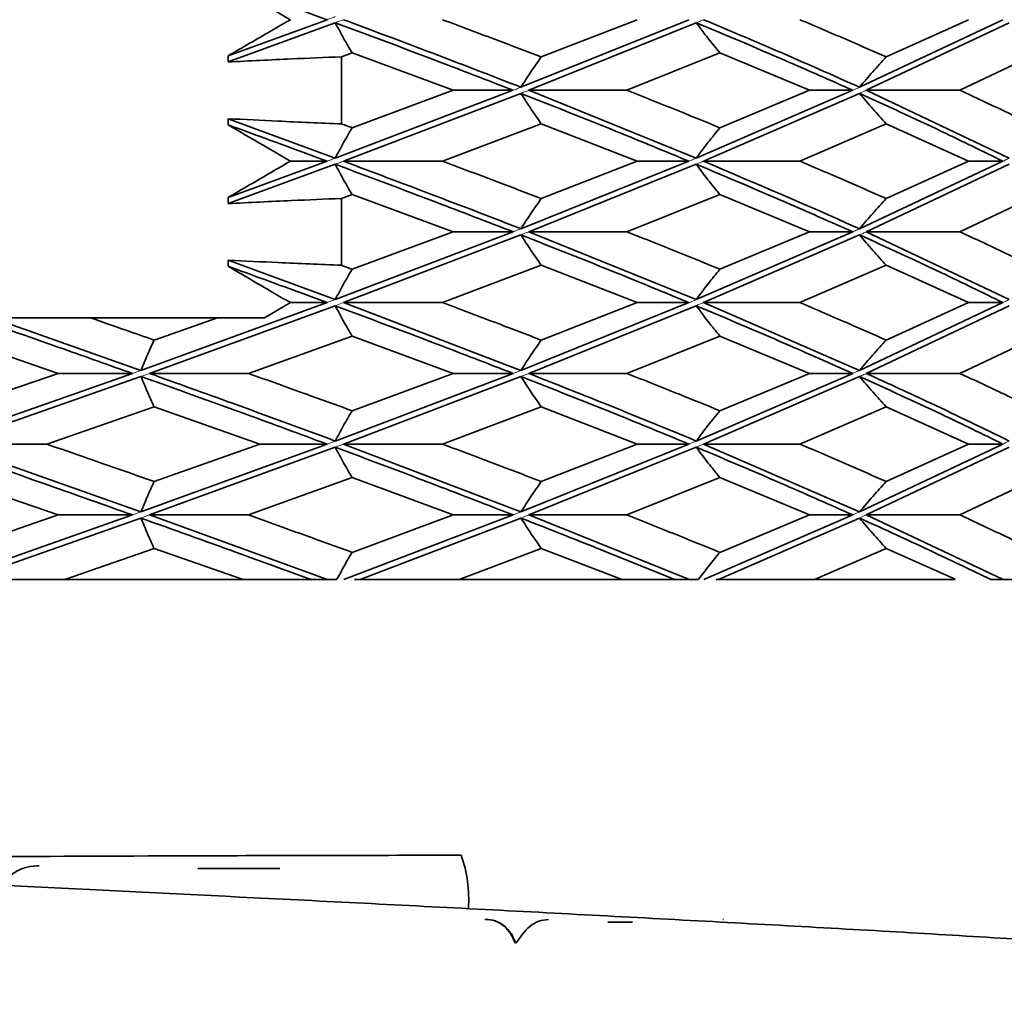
# Model space of a CAD drawing. Header units: millimetres. Extents: x 0 to 1118, y 0 to 864.
# Tile 70 of 200: x 490.57 to 493.84, y 376.68 to 379.91. Entities that reach past the tile are written whole.
import ezdxf

# ---------------------------------------------------------------- set-up
doc = ezdxf.new("R2010")
doc.units = ezdxf.units.MM
doc.layers.add('ALPHAREV', color=7, linetype='Continuous', lineweight=25)
doc.styles.add('SLDTEXTSTYLE0', font='TXT', dxfattribs={"width": 0.605})
doc.dimstyles.new('SLDDIMSTYLE1', dxfattribs={"dimtxt": 3.175, "dimasz": 4.572, "dimexe": 0, "dimexo": 0.0625, "dimgap": 0.79375, "dimtad": 0, "dimtih": 1, "dimtoh": 1, "dimdec": 1, "dimlfac": 3, "dimrnd": 1e-09, "dimzin": 12, "dimdsep": 46, "dimtxsty": 'SLDTEXTSTYLE0', "dimsah": 1, "dimcen": 0.09, "dimadec": 0, "dimazin": 3, "dimtfac": 1, "dimtofl": 0, "dimtmove": 0, "dimatfit": 3, "dimfxl": 1, "dimfrac": 2, "dimtolj": 1, "dimtzin": 12, "dimarcsym": 0})

# ---------------------------------------------------------------- blocks, each defined once
blk = doc.blocks.new('_D')
at = {"layer": 'ALPHAREV'}
for p, q in [((493.6161, 393.4261), (526.19, 393.4261)), ((524.5898, 393.4261), (524.5898, 380.3401)), ((520.5924, 379.6124), (519.5009, 379.6124)), ((519.5009, 379.6124), (519.5009, 374.7397)), ((526.6557, 379.6124), (527.7471, 379.6124)), ((527.7471, 379.6124), (527.7471, 374.7397)), ((519.5009, 374.7397), (520.5924, 374.7397)), ((527.7471, 374.7397), (526.6557, 374.7397)), ((524.5898, 360.9261), (524.5898, 374.0121)), ((493.6161, 360.9261), (526.19, 360.9261))]:
    blk.add_line(p, q, dxfattribs=at)
for points in [[(524.5898, 393.4261), (523.8278, 388.8541), (525.3518, 388.8541)], [(524.5898, 360.9261), (525.3518, 365.4981), (523.8278, 365.4981)]]:
    blk.add_solid(points, dxfattribs=at)
at = {"layer": 'ALPHAREV', "char_height": 3.175, "attachment_point": 1, "style": 'SLDTEXTSTYLE0'}
for s, insert in [('97.5', (509.9208, 378.8325)), ('3.8', (520.5924, 378.8325)), ('MIN.', (530.0292, 378.8325))]:
    blk.add_mtext(s, dxfattribs=dict(at, insert=insert))
blk = doc.blocks.new('_D_1')
at = {"layer": 'ALPHAREV'}
for p, q in [((493.6161, 522.0927), (556.2043, 522.0927)), ((554.6041, 522.0927), (554.6041, 380.3401)), ((555.8167, 379.6124), (554.7253, 379.6124)), ((554.7253, 379.6124), (554.7253, 374.7397)), ((564.3055, 379.6124), (565.3969, 379.6124)), ((565.3969, 379.6124), (565.3969, 374.7397)), ((554.7253, 374.7397), (555.8167, 374.7397)), ((565.3969, 374.7397), (564.3055, 374.7397)), ((554.6041, 232.2594), (554.6041, 374.0121)), ((493.6161, 232.2594), (556.2043, 232.2594))]:
    blk.add_line(p, q, dxfattribs=at)
for points in [[(554.6041, 522.0927), (553.8421, 517.5207), (555.3661, 517.5207)], [(554.6041, 232.2594), (555.3661, 236.8314), (553.8421, 236.8314)]]:
    blk.add_solid(points, dxfattribs=at)
at = {"layer": 'ALPHAREV', "char_height": 3.175, "attachment_point": 1, "style": 'SLDTEXTSTYLE0'}
for s, insert in [('869.5', (542.7199, 378.8325)), ('34.2', (555.8167, 378.8325))]:
    blk.add_mtext(s, dxfattribs=dict(at, insert=insert))

msp = doc.modelspace()

# ---------------------------------------------------------------- linework, layer by layer
at = {"color": 7, "linetype": 'Continuous', "lineweight": 35}
for p, q in [((491.592, 379.9133), (491.2643, 379.7935)), ((492.7907, 379.9133), (492.2342, 379.6896)), ((492.6188, 379.9133), (492.3016, 379.79)), ((493.8308, 379.9133), (493.3556, 379.6896)), ((493.7169, 379.9133), (493.4441, 379.79)), ((491.6192, 379.9033), (491.2643, 379.7733)), ((492.8149, 379.9033), (492.26, 379.6795)), ((493.8512, 379.9033), (493.378, 379.6795)), ((491.2643, 379.7733), (491.2643, 379.7935)), ((491.6749, 379.8032), (491.6397, 379.7904)), ((491.6397, 379.5683), (491.6397, 379.7904)), ((491.6749, 379.8032), (492.01, 379.6795)), ((492.8932, 379.8032), (492.5854, 379.6795)), ((492.8932, 379.8032), (493.1897, 379.6795)), ((493.949, 379.8032), (493.6884, 379.6795)), ((492.2084, 379.6795), (491.6192, 379.4547)), ((492.2342, 379.6693), (491.6464, 379.4446)), ((492.01, 379.6795), (491.6749, 379.5554)), ((492.2084, 379.6795), (492.01, 379.6795)), ((492.26, 379.6795), (492.5854, 379.6795)), ((492.26, 379.6795), (492.8149, 379.4547)), ((493.3332, 379.6795), (492.8149, 379.4547)), ((493.3556, 379.6693), (492.8391, 379.4446)), ((493.1897, 379.6795), (492.8932, 379.5554)), ((493.3332, 379.6795), (493.1897, 379.6795)), ((493.378, 379.6795), (493.8512, 379.4547)), ((493.378, 379.6795), (493.6884, 379.6795)), ((491.2643, 379.5652), (491.2643, 379.5854)), ((491.2643, 379.5854), (491.6192, 379.4547)), ((492.3016, 379.5687), (491.9745, 379.4446)), ((492.3016, 379.5687), (492.6188, 379.4446)), ((493.4441, 379.5687), (493.1585, 379.4446)), ((493.4441, 379.5687), (493.7169, 379.4446)), ((491.592, 379.4446), (491.2643, 379.3243)), ((491.6192, 379.4345), (491.2643, 379.3041)), ((491.592, 379.4446), (491.4704, 379.4446)), ((491.6464, 379.4446), (491.9745, 379.4446)), ((492.7907, 379.4446), (492.2342, 379.2207)), ((492.8149, 379.4345), (492.26, 379.2106)), ((492.6188, 379.4446), (492.3016, 379.3208)), ((492.7907, 379.4446), (492.6188, 379.4446)), ((492.8391, 379.4446), (493.1585, 379.4446)), ((493.8308, 379.4446), (493.3556, 379.2207)), ((493.8512, 379.4345), (493.378, 379.2106)), ((493.7169, 379.4446), (493.4441, 379.3208)), ((493.8308, 379.4446), (493.7169, 379.4446)), ((491.6749, 379.334), (491.6397, 379.3212)), ((491.6749, 379.334), (492.01, 379.2106)), ((492.8932, 379.334), (492.5854, 379.2106)), ((492.8932, 379.334), (493.1897, 379.2106)), ((493.949, 379.334), (493.6884, 379.2106)), ((491.2643, 379.3041), (491.2643, 379.3243)), ((491.6397, 379.0997), (491.6397, 379.3212)), ((492.2084, 379.2106), (491.6192, 378.9862)), ((492.2342, 379.2006), (491.6464, 378.9761)), ((492.01, 379.2106), (491.6749, 379.0869)), ((492.2084, 379.2106), (492.01, 379.2106)), ((492.26, 379.2106), (492.5854, 379.2106)), ((492.26, 379.2106), (492.8149, 378.9862)), ((493.3332, 379.2106), (492.8149, 378.9862)), ((493.3556, 379.2006), (492.8391, 378.9761)), ((493.1897, 379.2106), (492.8932, 379.0869)), ((493.3332, 379.2106), (493.1897, 379.2106)), ((493.378, 379.2106), (493.8512, 378.9862)), ((493.378, 379.2106), (493.6884, 379.2106)), ((491.2643, 379.0966), (491.2643, 379.1169)), ((491.2643, 379.1169), (491.6192, 378.9862)), ((492.3016, 379.1001), (491.9745, 378.9761)), ((492.3016, 379.1001), (492.6188, 378.9761)), ((493.4441, 379.1001), (493.1585, 378.9761)), ((493.4441, 379.1001), (493.7169, 378.9761)), ((491.592, 378.9761), (490.9757, 378.7516)), ((491.3847, 378.9261), (491.4704, 378.9761)), ((491.592, 378.9761), (491.4704, 378.9761)), ((491.6464, 378.9761), (491.9745, 378.9761)), ((491.6464, 378.9761), (492.2342, 378.7516)), ((492.7907, 378.9761), (492.2342, 378.7516)), ((492.6188, 378.9761), (492.3016, 378.852)), ((492.7907, 378.9761), (492.6188, 378.9761)), ((492.8391, 378.9761), (493.1585, 378.9761)), ((492.8391, 378.9761), (493.3556, 378.7516)), ((493.8308, 378.9761), (493.3556, 378.7516)), ((493.7169, 378.9761), (493.4441, 378.852)), ((493.8308, 378.9761), (493.7169, 378.9761)), ((491.6192, 378.9659), (491.004, 378.7415)), ((492.8149, 378.9659), (492.26, 378.7415)), ((493.8512, 378.9659), (493.378, 378.7415)), ((490.4822, 378.9261), (490.9757, 378.7516)), ((490.4822, 378.9261), (490.8075, 378.9261)), ((490.8075, 378.9261), (491.2289, 378.9261)), ((491.2289, 378.9261), (491.0193, 378.852)), ((491.2289, 378.9261), (491.3847, 378.9261)), ((490.341, 378.8653), (490.7017, 378.7415)), ((491.6749, 378.8653), (491.3318, 378.7415)), ((491.6749, 378.8653), (492.01, 378.7415)), ((492.8932, 378.8653), (492.5854, 378.7415)), ((492.8932, 378.8653), (493.1897, 378.7415)), ((493.949, 378.8653), (493.6884, 378.7415)), ((490.9474, 378.7415), (490.31, 378.5177)), ((490.7017, 378.7415), (490.341, 378.6181)), ((490.9474, 378.7415), (490.7017, 378.7415)), ((491.004, 378.7415), (491.3318, 378.7415)), ((492.2084, 378.7415), (491.6192, 378.5177)), ((492.01, 378.7415), (491.6749, 378.6181)), ((492.2084, 378.7415), (492.01, 378.7415)), ((492.26, 378.7415), (492.5854, 378.7415)), ((493.3332, 378.7415), (492.8149, 378.5177)), ((493.1897, 378.7415), (492.8932, 378.6181)), ((493.3332, 378.7415), (493.1897, 378.7415)), ((493.378, 378.7415), (493.6884, 378.7415)), ((490.9757, 378.7314), (490.3391, 378.5076)), ((492.2342, 378.7314), (491.6464, 378.5076)), ((493.3556, 378.7314), (492.8391, 378.5076)), ((491.0193, 378.6313), (490.6634, 378.5076)), ((491.0193, 378.6313), (491.3689, 378.5076)), ((492.3016, 378.6313), (491.9745, 378.5076)), ((492.3016, 378.6313), (492.6188, 378.5076)), ((493.4441, 378.6313), (493.1585, 378.5076)), ((493.4441, 378.6313), (493.7169, 378.5076)), ((490.3391, 378.5076), (490.6634, 378.5076)), ((490.3391, 378.5076), (490.9757, 378.2828)), ((491.592, 378.5076), (490.9757, 378.2828)), ((491.6192, 378.4974), (491.004, 378.2727)), ((491.3689, 378.5076), (491.0193, 378.3835)), ((491.592, 378.5076), (491.3689, 378.5076)), ((491.6464, 378.5076), (491.9745, 378.5076)), ((491.6464, 378.5076), (492.2342, 378.2828)), ((492.7907, 378.5076), (492.2342, 378.2828)), ((492.8149, 378.4974), (492.26, 378.2727)), ((492.6188, 378.5076), (492.3016, 378.3835)), ((492.7907, 378.5076), (492.6188, 378.5076)), ((492.8391, 378.5076), (493.1585, 378.5076)), ((492.8391, 378.5076), (493.3556, 378.2828)), ((493.8308, 378.5076), (493.3556, 378.2828)), ((493.8512, 378.4974), (493.378, 378.2727)), ((493.7169, 378.5076), (493.4441, 378.3835)), ((493.8308, 378.5076), (493.7169, 378.5076)), ((490.341, 378.3968), (490.7017, 378.2727)), ((491.6749, 378.3968), (491.3318, 378.2727)), ((491.6749, 378.3968), (492.01, 378.2727)), ((492.8932, 378.3968), (492.5854, 378.2727)), ((492.8932, 378.3968), (493.1897, 378.2727)), ((493.949, 378.3968), (493.6884, 378.2727)), ((490.9474, 378.2727), (490.3403, 378.0594)), ((490.7017, 378.2727), (490.341, 378.149)), ((490.9757, 378.2626), (490.3984, 378.0594)), ((490.9474, 378.2727), (490.7017, 378.2727)), ((491.004, 378.2727), (491.3318, 378.2727)), ((491.004, 378.2727), (491.5904, 378.0596)), ((492.2084, 378.2727), (491.6475, 378.0594)), ((492.01, 378.2727), (491.6749, 378.149)), ((492.2342, 378.2626), (491.7017, 378.0594)), ((492.2084, 378.2727), (492.01, 378.2727)), ((492.26, 378.2727), (492.5854, 378.2727)), ((492.26, 378.2727), (492.7892, 378.0596)), ((493.3332, 378.2727), (492.8401, 378.0594)), ((493.3556, 378.2626), (492.8883, 378.0594)), ((493.1897, 378.2727), (492.8932, 378.149)), ((493.3332, 378.2727), (493.1897, 378.2727)), ((493.378, 378.2727), (493.8296, 378.0596)), ((493.378, 378.2727), (493.6884, 378.2727)), ((491.0193, 378.1622), (490.7231, 378.0594)), ((491.0193, 378.1622), (491.3106, 378.0596)), ((492.3016, 378.1622), (492.0297, 378.0594)), ((492.3016, 378.1622), (492.5662, 378.0596)), ((493.4441, 378.1622), (493.207, 378.0594)), ((493.4441, 378.1622), (493.672, 378.0596)), ((490.7231, 378.0594), (490.3984, 378.0594)), ((491.3106, 378.0594), (490.7231, 378.0594)), ((491.3106, 378.0594), (491.5358, 378.0594)), ((491.5358, 378.0594), (491.5904, 378.0594)), ((491.5904, 378.0594), (491.6247, 378.0594)), ((492.0297, 378.0594), (491.7017, 378.0594)), ((492.5662, 378.0594), (492.0297, 378.0594)), ((492.5662, 378.0594), (492.7405, 378.0594)), ((492.7405, 378.0594), (492.7892, 378.0594)), ((492.7892, 378.0594), (492.8227, 378.0594)), ((492.8883, 378.0594), (492.8811, 378.0594)), ((493.207, 378.0594), (492.8883, 378.0594)), ((493.672, 378.0594), (493.207, 378.0594)), ((493.7886, 378.0594), (493.8296, 378.0594)), ((493.8297, 378.0594), (493.8609, 378.0594)), ((491.436, 377.1021), (491.1641, 377.1021)), ((492.1167, 376.9331), (492.1151, 376.9331)), ((492.6037, 376.9242), (492.5224, 376.9242)), ((492.9054, 376.9331), (492.9034, 376.9331))]:
    msp.add_line(p, q, dxfattribs=at)
at = {"color": 7, "linetype": 'Continuous', "lineweight": 18}
for p, q in [((491.6192, 378.9862), (491.592, 378.9761)), ((491.6464, 378.9761), (491.6192, 378.9659)), ((490.9757, 378.7516), (490.9474, 378.7415)), ((491.004, 378.7415), (490.9757, 378.7314)), ((492.2342, 378.7516), (492.2084, 378.7415)), ((492.26, 378.7415), (492.2342, 378.7314)), ((491.6192, 378.5177), (491.592, 378.5076)), ((492.8149, 378.5177), (492.7907, 378.5076)), ((491.6464, 378.5076), (491.6192, 378.4974)), ((492.8391, 378.5076), (492.8149, 378.4974)), ((490.9757, 378.2828), (490.9474, 378.2727)), ((492.2342, 378.2828), (492.2084, 378.2727)), ((493.3556, 378.2828), (493.3332, 378.2727)), ((491.004, 378.2727), (490.9757, 378.2626)), ((492.26, 378.2727), (492.2342, 378.2626)), ((493.378, 378.2727), (493.3556, 378.2626))]:
    msp.add_line(p, q, dxfattribs=at)
at = {"color": 7, "linetype": 'Continuous', "lineweight": 35}
msp.add_arc((491.6235, 377), 0.4378, 355.887, 19.457, dxfattribs=at)
for points, knots in [([(491.4704, 379.9133), (491.4403, 379.9308), (491.3715, 379.9708), (491.3029, 380.011), (491.2643, 380.0337)], [0, 0, 0, 0, 0.437274, 1, 1, 1, 1]), ([(491.2643, 380.0337), (491.3259, 380.0112), (491.436, 379.971), (491.5443, 379.931), (491.592, 379.9133)], [0, 0, 0, 0, 0.560246, 1, 1, 1, 1]), ([(491.2643, 379.7935), (491.3119, 379.8212), (491.3805, 379.8612), (491.4493, 379.9011), (491.4704, 379.9133)], [0, 0, 0, 0, 0.693188, 1, 1, 1, 1]), ([(491.6464, 379.9133), (491.7391, 379.8788), (491.9388, 379.8043), (492.1312, 379.7296), (492.2343, 379.6896)], [0, 0, 0, 0, 0.464428, 1, 1, 1, 1]), ([(491.9745, 379.9133), (492.0362, 379.8903), (492.1463, 379.8492), (492.2541, 379.808), (492.3016, 379.79)], [0, 0, 0, 0, 0.560081, 1, 1, 1, 1]), ([(492.8391, 379.9133), (492.9214, 379.8788), (493.0986, 379.8043), (493.266, 379.7296), (493.3556, 379.6896)], [0, 0, 0, 0, 0.464443, 1, 1, 1, 1]), ([(493.1585, 379.9133), (493.2127, 379.8903), (493.3094, 379.8492), (493.403, 379.808), (493.4441, 379.79)], [0, 0, 0, 0, 0.560081, 1, 1, 1, 1]), ([(491.6749, 379.8032), (491.6655, 379.8193), (491.6513, 379.8436), (491.6328, 379.8773), (491.6237, 379.8946), (491.6192, 379.9033)], [0, 0, 0, 0, 0.499745, 0.749837, 1, 1, 1, 1]), ([(491.6192, 379.9033), (491.7311, 379.8616), (491.931, 379.7871), (492.1236, 379.7124), (492.2084, 379.6795)], [0, 0, 0, 0, 0.559537, 1, 1, 1, 1]), ([(492.8932, 379.8032), (492.8799, 379.8193), (492.86, 379.8436), (492.8341, 379.8773), (492.8213, 379.8946), (492.8149, 379.9033)], [0, 0, 0, 0, 0.499745, 0.749837, 1, 1, 1, 1]), ([(492.8149, 379.9033), (492.9142, 379.8616), (493.0917, 379.7871), (493.2594, 379.7124), (493.3332, 379.6795)], [0, 0, 0, 0, 0.559537, 1, 1, 1, 1]), ([(491.6397, 379.7904), (491.5846, 379.7881), (491.4945, 379.7843), (491.3694, 379.7786), (491.2993, 379.775), (491.2643, 379.7733)], [0, 0, 0, 0, 0.439828, 0.719912, 1, 1, 1, 1]), ([(492.3016, 379.79), (492.2902, 379.7737), (492.273, 379.7494), (492.2507, 379.7156), (492.2397, 379.6983), (492.2342, 379.6896)], [0, 0, 0, 0, 0.499733, 0.749831, 1, 1, 1, 1]), ([(493.4441, 379.79), (493.4291, 379.7737), (493.4066, 379.7494), (493.3773, 379.7156), (493.3629, 379.6983), (493.3556, 379.6896)], [0, 0, 0, 0, 0.499733, 0.749831, 1, 1, 1, 1]), ([(492.3016, 379.5687), (492.2902, 379.5849), (492.2731, 379.6094), (492.2507, 379.6433), (492.2397, 379.6606), (492.2342, 379.6693)], [0, 0, 0, 0, 0.49975, 0.749842, 1, 1, 1, 1]), ([(492.2342, 379.6693), (492.3404, 379.6274), (492.53, 379.5525), (492.711, 379.4776), (492.7907, 379.4446)], [0, 0, 0, 0, 0.559992, 1, 1, 1, 1]), ([(492.5854, 379.6795), (492.6436, 379.6563), (492.7475, 379.615), (492.8487, 379.5736), (492.8932, 379.5554)], [0, 0, 0, 0, 0.559898, 1, 1, 1, 1]), ([(493.4441, 379.5687), (493.4291, 379.5849), (493.4067, 379.6094), (493.3773, 379.6433), (493.3629, 379.6606), (493.3556, 379.6693)], [0, 0, 0, 0, 0.49975, 0.749842, 1, 1, 1, 1]), ([(493.3556, 379.6693), (493.4473, 379.6274), (493.6109, 379.5525), (493.7636, 379.4776), (493.8308, 379.4446)], [0, 0, 0, 0, 0.559992, 1, 1, 1, 1]), ([(493.6884, 379.6795), (493.7379, 379.6563), (493.8265, 379.615), (493.9116, 379.5736), (493.949, 379.5554)], [0, 0, 0, 0, 0.559898, 1, 1, 1, 1]), ([(491.2643, 379.5854), (491.3193, 379.5827), (491.4094, 379.5782), (491.5345, 379.5726), (491.6046, 379.5697), (491.6397, 379.5683)], [0, 0, 0, 0, 0.439824, 0.719911, 1, 1, 1, 1]), ([(491.4704, 379.4446), (491.4404, 379.4621), (491.3716, 379.5022), (491.3029, 379.5425), (491.2643, 379.5652)], [0, 0, 0, 0, 0.436932, 1, 1, 1, 1]), ([(491.2643, 379.5652), (491.3259, 379.5426), (491.436, 379.5024), (491.5443, 379.4623), (491.592, 379.4446)], [0, 0, 0, 0, 0.560076, 1, 1, 1, 1]), ([(491.6749, 379.5554), (491.6655, 379.5391), (491.6513, 379.5147), (491.6329, 379.4808), (491.6238, 379.4634), (491.6192, 379.4547)], [0, 0, 0, 0, 0.499749, 0.749841, 1, 1, 1, 1]), ([(491.6397, 379.5683), (491.6463, 379.5659), (491.658, 379.5616), (491.6698, 379.5573), (491.6749, 379.5554)], [0, 0, 0, 0, 0.559999, 1, 1, 1, 1]), ([(492.8932, 379.5554), (492.8799, 379.5391), (492.8601, 379.5147), (492.8341, 379.4808), (492.8213, 379.4634), (492.8149, 379.4547)], [0, 0, 0, 0, 0.499749, 0.749841, 1, 1, 1, 1]), ([(491.2643, 379.3243), (491.3118, 379.3521), (491.3805, 379.3923), (491.4493, 379.4323), (491.4704, 379.4446)], [0, 0, 0, 0, 0.6926161, 1, 1, 1, 1]), ([(491.6749, 379.334), (491.6655, 379.3503), (491.6513, 379.3746), (491.6328, 379.4084), (491.6237, 379.4258), (491.6192, 379.4345)], [0, 0, 0, 0, 0.499734, 0.749832, 1, 1, 1, 1]), ([(491.6192, 379.4345), (491.7312, 379.3926), (491.931, 379.3178), (492.1237, 379.2434), (492.2084, 379.2106)], [0, 0, 0, 0, 0.560454, 1, 1, 1, 1]), ([(491.6464, 379.4446), (491.84, 379.3718), (492.0385, 379.2971), (492.2296, 379.2226), (492.2342, 379.2207)], [0, 0, 0, 0, 0.975437, 1, 1, 1, 1]), ([(491.9745, 379.4446), (492.0362, 379.4215), (492.1464, 379.3801), (492.2542, 379.3389), (492.3016, 379.3208)], [0, 0, 0, 0, 0.5602738, 1, 1, 1, 1]), ([(492.8932, 379.334), (492.8799, 379.3503), (492.86, 379.3746), (492.8341, 379.4084), (492.8213, 379.4258), (492.8149, 379.4345)], [0, 0, 0, 0, 0.499734, 0.749832, 1, 1, 1, 1]), ([(492.8149, 379.4345), (492.9144, 379.3926), (493.0918, 379.3178), (493.2595, 379.2434), (493.3332, 379.2106)], [0, 0, 0, 0, 0.560454, 1, 1, 1, 1]), ([(492.8391, 379.4446), (493.0104, 379.3718), (493.186, 379.2971), (493.3516, 379.2226), (493.3556, 379.2207)], [0, 0, 0, 0, 0.975437, 1, 1, 1, 1]), ([(493.1585, 379.4446), (493.2127, 379.4215), (493.3094, 379.3801), (493.403, 379.3389), (493.4441, 379.3208)], [0, 0, 0, 0, 0.560274, 1, 1, 1, 1]), ([(491.6397, 379.3212), (491.5846, 379.3189), (491.4945, 379.3152), (491.3694, 379.3094), (491.2993, 379.3059), (491.2643, 379.3041)], [0, 0, 0, 0, 0.439828, 0.719913, 1, 1, 1, 1]), ([(492.3016, 379.3208), (492.2902, 379.3046), (492.2731, 379.2804), (492.2507, 379.2467), (492.2397, 379.2294), (492.2342, 379.2207)], [0, 0, 0, 0, 0.499754, 0.749841, 1, 1, 1, 1]), ([(493.4441, 379.3208), (493.4292, 379.3046), (493.4067, 379.2804), (493.3773, 379.2467), (493.3629, 379.2294), (493.3556, 379.2207)], [0, 0, 0, 0, 0.499754, 0.749841, 1, 1, 1, 1]), ([(492.3016, 379.1001), (492.2902, 379.1164), (492.2731, 379.1407), (492.2507, 379.1746), (492.2397, 379.1919), (492.2342, 379.2006)], [0, 0, 0, 0, 0.499758, 0.749847, 1, 1, 1, 1]), ([(492.2342, 379.2006), (492.3404, 379.1587), (492.53, 379.084), (492.711, 379.0091), (492.7907, 378.9761)], [0, 0, 0, 0, 0.559676, 1, 1, 1, 1]), ([(492.5854, 379.2106), (492.6436, 379.1876), (492.7475, 379.1464), (492.8487, 379.1051), (492.8932, 379.0869)], [0, 0, 0, 0, 0.559724, 1, 1, 1, 1]), ([(493.4441, 379.1001), (493.4292, 379.1164), (493.4067, 379.1407), (493.3773, 379.1746), (493.3629, 379.1919), (493.3556, 379.2006)], [0, 0, 0, 0, 0.499758, 0.749847, 1, 1, 1, 1]), ([(493.3556, 379.2006), (493.4472, 379.1587), (493.6109, 379.084), (493.7636, 379.0091), (493.8308, 378.9761)], [0, 0, 0, 0, 0.559676, 1, 1, 1, 1]), ([(493.6884, 379.2106), (493.7379, 379.1876), (493.8265, 379.1464), (493.9116, 379.1051), (493.949, 379.0869)], [0, 0, 0, 0, 0.559724, 1, 1, 1, 1]), ([(491.2643, 379.1169), (491.3193, 379.1141), (491.4094, 379.1096), (491.5345, 379.1041), (491.6046, 379.1012), (491.6397, 379.0997)], [0, 0, 0, 0, 0.439826, 0.719912, 1, 1, 1, 1]), ([(491.6397, 379.0997), (491.6463, 379.0973), (491.658, 379.093), (491.6698, 379.0888), (491.6749, 379.0869)], [0, 0, 0, 0, 0.559981, 1, 1, 1, 1]), ([(491.4704, 378.9761), (491.4504, 378.9878), (491.3816, 379.0278), (491.3129, 379.0681), (491.2643, 379.0966)], [0, 0, 0, 0, 0.291412, 1, 1, 1, 1]), ([(491.2643, 379.0966), (491.3259, 379.0741), (491.436, 379.034), (491.5443, 378.9938), (491.592, 378.9761)], [0, 0, 0, 0, 0.559907, 1, 1, 1, 1]), ([(491.6749, 379.0869), (491.6655, 379.0706), (491.6513, 379.0462), (491.6328, 379.0123), (491.6237, 378.9949), (491.6192, 378.9862)], [0, 0, 0, 0, 0.499742, 0.749837, 1, 1, 1, 1]), ([(492.8932, 379.0869), (492.8799, 379.0706), (492.86, 379.0462), (492.8341, 379.0123), (492.8213, 378.9949), (492.8149, 378.9862)], [0, 0, 0, 0, 0.499742, 0.749837, 1, 1, 1, 1]), ([(491.9745, 378.9761), (492.0362, 378.9529), (492.1463, 378.9115), (492.2542, 378.8702), (492.3016, 378.852)], [0, 0, 0, 0, 0.5601003, 1, 1, 1, 1]), ([(493.1585, 378.9761), (493.2127, 378.9529), (493.3094, 378.9115), (493.403, 378.8702), (493.4441, 378.852)], [0, 0, 0, 0, 0.5601003, 1, 1, 1, 1]), ([(491.6749, 378.8653), (491.6655, 378.8815), (491.6513, 378.9059), (491.6328, 378.9398), (491.6237, 378.9572), (491.6192, 378.9659)], [0, 0, 0, 0, 0.499742, 0.749837, 1, 1, 1, 1]), ([(491.6192, 378.9659), (491.7312, 378.924), (491.931, 378.849), (492.1237, 378.7743), (492.2084, 378.7415)], [0, 0, 0, 0, 0.560361, 1, 1, 1, 1]), ([(492.8932, 378.8653), (492.8799, 378.8815), (492.86, 378.9059), (492.8341, 378.9398), (492.8213, 378.9572), (492.8149, 378.9659)], [0, 0, 0, 0, 0.499742, 0.749837, 1, 1, 1, 1]), ([(492.8149, 378.9659), (492.9143, 378.924), (493.0918, 378.849), (493.2595, 378.7743), (493.3332, 378.7415)], [0, 0, 0, 0, 0.560361, 1, 1, 1, 1]), ([(490.4243, 378.9261), (490.5228, 378.8916), (490.6986, 378.8299), (490.8714, 378.7685), (490.9474, 378.7415)], [0, 0, 0, 0, 0.560344, 1, 1, 1, 1]), ([(490.8075, 378.9261), (490.8472, 378.9122), (490.918, 378.8876), (490.9884, 378.8629), (491.0193, 378.852)], [0, 0, 0, 0, 0.560084, 1, 1, 1, 1]), ([(491.0193, 378.852), (491.0119, 378.8358), (491.0008, 378.8114), (490.9864, 378.7776), (490.9793, 378.7603), (490.9757, 378.7516)], [0, 0, 0, 0, 0.499758, 0.749847, 1, 1, 1, 1]), ([(492.3016, 378.852), (492.2902, 378.8358), (492.2731, 378.8114), (492.2507, 378.7776), (492.2397, 378.7603), (492.2342, 378.7516)], [0, 0, 0, 0, 0.499758, 0.749847, 1, 1, 1, 1]), ([(493.4441, 378.852), (493.4292, 378.8358), (493.4067, 378.8114), (493.3773, 378.7776), (493.3629, 378.7603), (493.3556, 378.7516)], [0, 0, 0, 0, 0.499758, 0.749847, 1, 1, 1, 1]), ([(491.004, 378.7415), (491.0958, 378.7087), (491.304, 378.6342), (491.5062, 378.5595), (491.6192, 378.5177)], [0, 0, 0, 0, 0.441243, 1, 1, 1, 1]), ([(491.3318, 378.7415), (491.3964, 378.7185), (491.5117, 378.6774), (491.625, 378.6362), (491.6749, 378.6181)], [0, 0, 0, 0, 0.559866, 1, 1, 1, 1]), ([(492.26, 378.7415), (492.3436, 378.7087), (492.5331, 378.6342), (492.7139, 378.5595), (492.8149, 378.5177)], [0, 0, 0, 0, 0.441243, 1, 1, 1, 1]), ([(492.5854, 378.7415), (492.6436, 378.7185), (492.7475, 378.6774), (492.8487, 378.6362), (492.8932, 378.6181)], [0, 0, 0, 0, 0.559866, 1, 1, 1, 1]), ([(493.378, 378.7415), (493.4501, 378.7087), (493.6135, 378.6342), (493.766, 378.5595), (493.8512, 378.5177)], [0, 0, 0, 0, 0.441243, 1, 1, 1, 1]), ([(493.6884, 378.7415), (493.7379, 378.7185), (493.8265, 378.6774), (493.9116, 378.6362), (493.949, 378.6181)], [0, 0, 0, 0, 0.559866, 1, 1, 1, 1]), ([(491.0193, 378.6313), (491.0119, 378.6475), (491.0008, 378.6718), (490.9864, 378.7055), (490.9793, 378.7228), (490.9757, 378.7314)], [0, 0, 0, 0, 0.499754, 0.749841, 1, 1, 1, 1]), ([(490.9757, 378.7314), (491.0922, 378.6898), (491.3005, 378.6153), (491.5029, 378.5405), (491.592, 378.5076)], [0, 0, 0, 0, 0.559475, 1, 1, 1, 1]), ([(492.3016, 378.6313), (492.2902, 378.6475), (492.2731, 378.6718), (492.2507, 378.7055), (492.2397, 378.7228), (492.2342, 378.7314)], [0, 0, 0, 0, 0.499754, 0.749841, 1, 1, 1, 1]), ([(492.2342, 378.7314), (492.3403, 378.6898), (492.5299, 378.6153), (492.7109, 378.5405), (492.7907, 378.5076)], [0, 0, 0, 0, 0.5594753, 1, 1, 1, 1]), ([(493.4441, 378.6313), (493.4292, 378.6475), (493.4067, 378.6718), (493.3773, 378.7055), (493.3629, 378.7228), (493.3556, 378.7314)], [0, 0, 0, 0, 0.499754, 0.749841, 1, 1, 1, 1]), ([(493.3556, 378.7314), (493.4472, 378.6898), (493.6109, 378.6153), (493.7636, 378.5405), (493.8308, 378.5076)], [0, 0, 0, 0, 0.559475, 1, 1, 1, 1]), ([(491.6749, 378.6181), (491.6655, 378.6019), (491.6513, 378.5776), (491.6328, 378.5437), (491.6237, 378.5264), (491.6192, 378.5177)], [0, 0, 0, 0, 0.499734, 0.749832, 1, 1, 1, 1]), ([(492.8932, 378.6181), (492.8799, 378.6019), (492.86, 378.5776), (492.8341, 378.5437), (492.8213, 378.5264), (492.8149, 378.5177)], [0, 0, 0, 0, 0.499734, 0.749832, 1, 1, 1, 1]), ([(490.31, 378.4974), (490.4302, 378.4555), (490.6447, 378.3805), (490.8549, 378.3057), (490.9474, 378.2727)], [0, 0, 0, 0, 0.560044, 1, 1, 1, 1]), ([(490.6634, 378.5076), (490.7302, 378.4844), (490.8496, 378.4431), (490.9674, 378.4017), (491.0193, 378.3835)], [0, 0, 0, 0, 0.559927, 1, 1, 1, 1]), ([(491.6749, 378.3968), (491.6655, 378.413), (491.6513, 378.4374), (491.6329, 378.4713), (491.6238, 378.4887), (491.6192, 378.4974)], [0, 0, 0, 0, 0.499749, 0.749841, 1, 1, 1, 1]), ([(491.6192, 378.4974), (491.7311, 378.4555), (491.931, 378.3805), (492.1236, 378.3057), (492.2084, 378.2727)], [0, 0, 0, 0, 0.560044, 1, 1, 1, 1]), ([(491.9745, 378.5076), (492.0362, 378.4844), (492.1463, 378.4431), (492.2541, 378.4017), (492.3016, 378.3835)], [0, 0, 0, 0, 0.5599268, 1, 1, 1, 1]), ([(492.8932, 378.3968), (492.8799, 378.413), (492.8601, 378.4374), (492.8341, 378.4713), (492.8213, 378.4887), (492.8149, 378.4974)], [0, 0, 0, 0, 0.499749, 0.749841, 1, 1, 1, 1]), ([(492.8149, 378.4974), (492.9143, 378.4555), (493.0918, 378.3805), (493.2594, 378.3057), (493.3332, 378.2727)], [0, 0, 0, 0, 0.560044, 1, 1, 1, 1]), ([(493.1585, 378.5076), (493.2127, 378.4844), (493.3094, 378.4431), (493.403, 378.4017), (493.4441, 378.3835)], [0, 0, 0, 0, 0.559927, 1, 1, 1, 1]), ([(491.0193, 378.3835), (491.0119, 378.3672), (491.0008, 378.3428), (490.9864, 378.3089), (490.9793, 378.2915), (490.9757, 378.2828)], [0, 0, 0, 0, 0.49975, 0.749842, 1, 1, 1, 1]), ([(492.3016, 378.3835), (492.2902, 378.3672), (492.2731, 378.3428), (492.2507, 378.3089), (492.2397, 378.2915), (492.2342, 378.2828)], [0, 0, 0, 0, 0.49975, 0.749842, 1, 1, 1, 1]), ([(493.4441, 378.3835), (493.4291, 378.3672), (493.4067, 378.3428), (493.3773, 378.3089), (493.3629, 378.2915), (493.3556, 378.2828)], [0, 0, 0, 0, 0.49975, 0.749842, 1, 1, 1, 1]), ([(491.0193, 378.1622), (491.0119, 378.1784), (491.0008, 378.2027), (490.9864, 378.2365), (490.9793, 378.2539), (490.9757, 378.2626)], [0, 0, 0, 0, 0.499733, 0.749831, 1, 1, 1, 1]), ([(490.9757, 378.2626), (491.0816, 378.2246), (491.2705, 378.1568), (491.4548, 378.0893), (491.5358, 378.0596)], [0, 0, 0, 0, 0.560413, 1, 1, 1, 1]), ([(491.3318, 378.2727), (491.3964, 378.2496), (491.5117, 378.2083), (491.6251, 378.1671), (491.6749, 378.149)], [0, 0, 0, 0, 0.560303, 1, 1, 1, 1]), ([(492.3016, 378.1622), (492.2902, 378.1784), (492.273, 378.2027), (492.2507, 378.2365), (492.2397, 378.2539), (492.2342, 378.2626)], [0, 0, 0, 0, 0.499733, 0.749831, 1, 1, 1, 1]), ([(492.2342, 378.2626), (492.3307, 378.2246), (492.5027, 378.1568), (492.6679, 378.0893), (492.7405, 378.0596)], [0, 0, 0, 0, 0.5604125, 1, 1, 1, 1]), ([(492.5854, 378.2727), (492.6436, 378.2496), (492.7475, 378.2083), (492.8487, 378.1671), (492.8932, 378.149)], [0, 0, 0, 0, 0.560303, 1, 1, 1, 1]), ([(493.4441, 378.1622), (493.4291, 378.1784), (493.4066, 378.2027), (493.3773, 378.2365), (493.3629, 378.2539), (493.3556, 378.2626)], [0, 0, 0, 0, 0.499733, 0.749831, 1, 1, 1, 1]), ([(493.3556, 378.2626), (493.4389, 378.2246), (493.5875, 378.1568), (493.7272, 378.0893), (493.7886, 378.0596)], [0, 0, 0, 0, 0.560413, 1, 1, 1, 1]), ([(493.6884, 378.2727), (493.738, 378.2496), (493.8265, 378.2083), (493.9116, 378.1671), (493.949, 378.149)], [0, 0, 0, 0, 0.560303, 1, 1, 1, 1]), ([(491.6749, 378.149), (491.6664, 378.1345), (491.6495, 378.1056), (491.633, 378.0749), (491.6248, 378.0596)], [0, 0, 0, 0, 0.499807, 1, 1, 1, 1]), ([(492.8932, 378.149), (492.8813, 378.1345), (492.8574, 378.1056), (492.8343, 378.0749), (492.8228, 378.0596)], [0, 0, 0, 0, 0.499807, 1, 1, 1, 1]), ([(491.7017, 378.0594), (491.6971, 378.0594), (491.6909, 378.0594), (491.6848, 378.0594), (491.6831, 378.0594)], [0, 0, 0, 0, 0.734137, 1, 1, 1, 1]), ([(492.0363, 377.1458), (491.7148, 377.1452), (491.108, 377.1441), (490.3913, 377.1406), (489.9125, 377.1393), (489.5691, 377.1284), (489.453, 377.1327), (489.3539, 377.0936), (489.3176, 377.0732), (489.2666, 377.0266), (489.2242, 376.9575), (489.208, 376.8721), (489.2205, 376.793), (489.2468, 376.7335), (489.2817, 376.689), (489.3321, 376.6465), (489.4863, 376.5816), (489.6436, 376.5963), (490.2287, 376.5497), (490.9648, 376.5161), (491.7999, 376.4742), (492.6712, 376.428), (493.5237, 376.3821), (494.3001, 376.3307), (494.8625, 376.2887), (495.1253, 376.246), (495.1224, 376.2535), (495.122, 376.2545)], [0, 0, 0, 0, 0.074048, 0.139752, 0.19457, 0.240619, 0.302747, 0.311132, 0.316959, 0.321654, 0.328201, 0.336978, 0.342103, 0.347373, 0.352536, 0.357895, 0.370215, 0.443967, 0.518733, 0.586141, 0.651699, 0.716807, 0.78172, 0.849776, 0.921025, 0.988866, 1, 1, 1, 1]), ([(495.0021, 376.1724), (495.1668, 376.1894), (495.3837, 376.2116), (495.499, 376.3734), (495.514, 376.453), (495.5108, 376.5213), (495.4831, 376.5984), (495.4201, 376.6751), (495.2966, 376.7389), (495.0576, 376.7752), (494.5961, 376.818), (493.9283, 376.866), (493.1532, 376.9106), (492.3407, 376.9543), (491.5316, 376.9963), (490.7579, 377.0339), (490.2063, 377.0615), (489.8506, 377.0851), (489.6762, 377.09), (489.5998, 377.1106), (489.6148, 377.0915), (489.6152, 377.0911)], [0, 0, 0, 0, 0.093796, 0.123563, 0.133562, 0.140367, 0.151603, 0.164288, 0.195931, 0.271939, 0.359403, 0.447785, 0.529242, 0.609497, 0.690615, 0.77185, 0.861741, 0.910252, 0.957207, 0.998915, 1, 1, 1, 1]), ([(490.5126, 377.0471), (490.5182, 377.0541), (490.5323, 377.0717), (490.5615, 377.0929), (490.5987, 377.1083), (490.6252, 377.1101), (490.6384, 377.111)], [0, 0, 0, 0, 0.1827582, 0.4530003, 0.7264323, 1, 1, 1, 1]), ([(492.1151, 376.9331), (492.126, 376.9323), (492.1478, 376.9307), (492.1775, 376.9137), (492.2011, 376.8872), (492.2111, 376.865), (492.2161, 376.8539)], [0, 0, 0, 0, 0.250028, 0.499689, 0.7496, 1, 1, 1, 1]), ([(492.1167, 376.9331), (492.1276, 376.9323), (492.1494, 376.9307), (492.1792, 376.9137), (492.2028, 376.8872), (492.2128, 376.865), (492.2178, 376.8539)], [0, 0, 0, 0, 0.250068, 0.49975, 0.749646, 1, 1, 1, 1]), ([(492.2178, 376.8539), (492.2318, 376.8742), (492.2527, 376.9047), (492.2927, 376.9296), (492.3148, 376.9319), (492.3258, 376.9331)], [0, 0, 0, 0, 0.4995121, 0.7498567, 1, 1, 1, 1])]:
    msp.add_open_spline(points, degree=3, knots=knots, dxfattribs=at)
at = {"color": 7, "linetype": 'Continuous', "lineweight": 18}
for points, knots in [([(491.6192, 379.9234), (491.6169, 379.9226), (491.6124, 379.9209), (491.6033, 379.9175), (491.5965, 379.915), (491.592, 379.9133)], [0, 0, 0, 0, 0.251717, 0.503434, 1, 1, 1, 1]), ([(491.6192, 379.9033), (491.6237, 379.9049), (491.6304, 379.9074), (491.6395, 379.9108), (491.6441, 379.9125), (491.6464, 379.9133)], [0, 0, 0, 0, 0.49313, 0.746565, 1, 1, 1, 1]), ([(492.8149, 379.9033), (492.8186, 379.9048), (492.8245, 379.9072), (492.8325, 379.9106), (492.8369, 379.9124), (492.8391, 379.9133)], [0, 0, 0, 0, 0.454528, 0.727264, 1, 1, 1, 1]), ([(492.2342, 379.6896), (492.2304, 379.688), (492.2241, 379.6856), (492.2155, 379.6822), (492.2108, 379.6804), (492.2084, 379.6795)], [0, 0, 0, 0, 0.4520219, 0.7260108, 1, 1, 1, 1]), ([(493.3556, 379.6896), (493.3538, 379.6887), (493.3491, 379.6866), (493.3416, 379.6832), (493.336, 379.6807), (493.3332, 379.6795)], [0, 0, 0, 0, 0.249999, 0.624999, 1, 1, 1, 1]), ([(492.2342, 379.6693), (492.2382, 379.6709), (492.2444, 379.6733), (492.253, 379.6767), (492.2577, 379.6785), (492.26, 379.6795)], [0, 0, 0, 0, 0.455164, 0.727582, 1, 1, 1, 1]), ([(493.3556, 379.6693), (493.358, 379.6704), (493.3629, 379.6726), (493.3703, 379.676), (493.3754, 379.6783), (493.378, 379.6795)], [0, 0, 0, 0, 0.314443, 0.657221, 1, 1, 1, 1]), ([(491.6192, 379.4547), (491.6169, 379.4539), (491.6124, 379.4522), (491.6033, 379.4488), (491.5965, 379.4463), (491.592, 379.4446)], [0, 0, 0, 0, 0.250497, 0.500995, 1, 1, 1, 1]), ([(491.6192, 379.4345), (491.6215, 379.4353), (491.626, 379.437), (491.6351, 379.4404), (491.6418, 379.4429), (491.6464, 379.4446)], [0, 0, 0, 0, 0.250118, 0.500237, 1, 1, 1, 1]), ([(492.8149, 379.4547), (492.8148, 379.4547), (492.8107, 379.4529), (492.8026, 379.4496), (492.7946, 379.4463), (492.7907, 379.4446)], [0, 0, 0, 0, 0.0179868, 0.5089925, 1, 1, 1, 1]), ([(492.8149, 379.4345), (492.8184, 379.4359), (492.8241, 379.4383), (492.8322, 379.4417), (492.8368, 379.4436), (492.8391, 379.4446)], [0, 0, 0, 0, 0.425317, 0.712658, 1, 1, 1, 1]), ([(493.8512, 379.4547), (493.849, 379.4536), (493.8445, 379.4514), (493.8378, 379.448), (493.8331, 379.4457), (493.8308, 379.4446)], [0, 0, 0, 0, 0.321356, 0.660678, 1, 1, 1, 1]), ([(492.2342, 379.2207), (492.2317, 379.2197), (492.2262, 379.2176), (492.2175, 379.2142), (492.2114, 379.2118), (492.2084, 379.2106)], [0, 0, 0, 0, 0.293341, 0.64667, 1, 1, 1, 1]), ([(492.2342, 379.2006), (492.2378, 379.202), (492.2449, 379.2047), (492.2535, 379.2081), (492.2586, 379.2101), (492.26, 379.2106)], [0, 0, 0, 0, 0.413875, 0.827751, 1, 1, 1, 1]), ([(493.3556, 379.2207), (493.3535, 379.2197), (493.3486, 379.2176), (493.3412, 379.2142), (493.3359, 379.2118), (493.3332, 379.2106)], [0, 0, 0, 0, 0.293474, 0.646737, 1, 1, 1, 1]), ([(493.3556, 379.2006), (493.3594, 379.2022), (493.3668, 379.2056), (493.3743, 379.209), (493.378, 379.2106)], [0, 0, 0, 0, 0.499999, 1, 1, 1, 1]), ([(492.8149, 378.9862), (492.8134, 378.9856), (492.8085, 378.9835), (492.8005, 378.9802), (492.7939, 378.9774), (492.7907, 378.9761)], [0, 0, 0, 0, 0.1931438, 0.5965714, 1, 1, 1, 1]), ([(492.8149, 378.9659), (492.8187, 378.9675), (492.8262, 378.9707), (492.8342, 378.974), (492.8385, 378.9758), (492.8391, 378.9761)], [0, 0, 0, 0, 0.464602, 0.9292055, 1, 1, 1, 1]), ([(493.8512, 378.9862), (493.8487, 378.985), (493.8438, 378.9825), (493.837, 378.9791), (493.8327, 378.977), (493.8308, 378.9761)], [0, 0, 0, 0, 0.365672, 0.731345, 1, 1, 1, 1]), ([(493.3556, 378.7516), (493.3541, 378.7509), (493.3496, 378.7489), (493.3421, 378.7455), (493.3362, 378.7428), (493.3332, 378.7415)], [0, 0, 0, 0, 0.207626, 0.603813, 1, 1, 1, 1]), ([(493.3556, 378.7314), (493.358, 378.7325), (493.3627, 378.7346), (493.3701, 378.738), (493.3752, 378.7403), (493.378, 378.7415)], [0, 0, 0, 0, 0.314658, 0.629316, 1, 1, 1, 1]), ([(493.8512, 378.5177), (493.8495, 378.5168), (493.846, 378.5151), (493.8392, 378.5117), (493.8341, 378.5092), (493.8308, 378.5076)], [0, 0, 0, 0, 0.256197, 0.512395, 1, 1, 1, 1])]:
    msp.add_open_spline(points, degree=3, knots=knots, dxfattribs=at)

# ---------------------------------------------------------------- dimensions: what is measured, and where the dimension line sits
at = {"layer": 'ALPHAREV'}
dim = msp.add_linear_dim(base=(554.6041, 232.2594), p1=(492.0159, 522.0927), p2=(492.0159, 232.2594), angle=90, dimstyle='SLDDIMSTYLE1', dxfattribs=at)
dim.commit()
dim.dimension.update_dxf_attribs({"geometry": '_D_1', "text_midpoint": (554.6041, 377.1761), "dimtype": 160})
dim = msp.add_linear_dim(base=(524.5898, 393.4261), p1=(492.0159, 360.9261), p2=(492.0159, 393.4261), angle=90, text='<> MIN.', dimstyle='SLDDIMSTYLE1', dxfattribs=at)
dim.commit()
dim.dimension.update_dxf_attribs({"geometry": '_D', "text_midpoint": (524.5898, 377.1761), "dimtype": 160})

doc.saveas('drawing.dxf')
